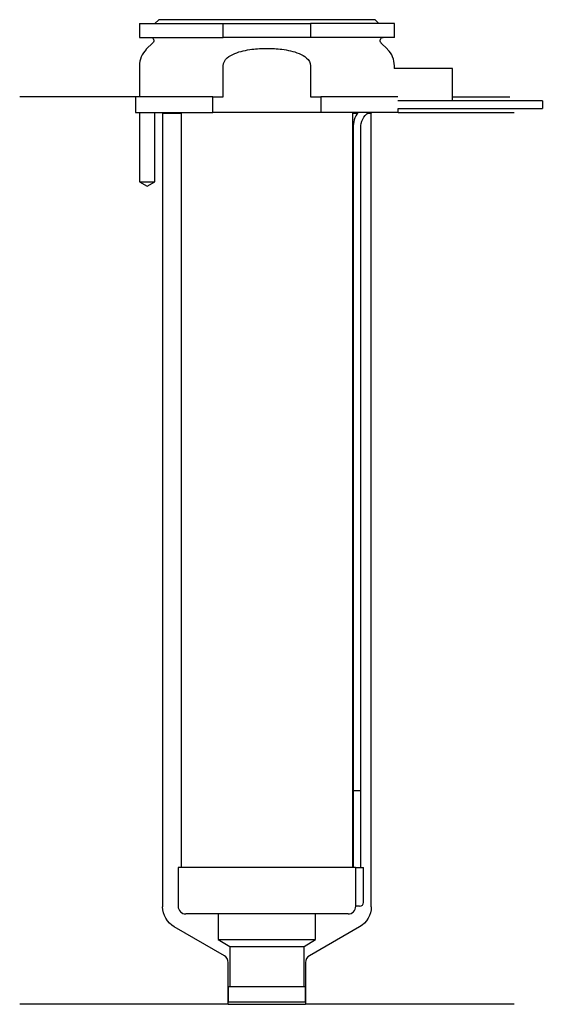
# Model space of a CAD drawing. Header units: inches. Extents: x 26 to 93, y 157 to 284.
import ezdxf

# ---------------------------------------------------------------- set-up
doc = ezdxf.new("R2010")
doc.units = ezdxf.units.IN
for name, color, linetype in [('201', 7, 'Continuous'), ('30', 7, 'Continuous'), ('32', 7, 'Continuous')]:
    doc.layers.add(name, color=color, linetype=linetype)

msp = doc.modelspace()

# ---------------------------------------------------------------- linework, layer by layer
at = {"layer": '201', "color": 113}
for p, q in [((40.53, 274.31), (25.53, 274.31)), ((40.53, 274.31), (40.53, 272.31)), ((81.53, 274.31), (88.96, 274.31)), ((41.03, 272.31), (41.03, 263.31)), ((43.03, 263.31), (43.03, 272.31)), ((43.93, 272.31), (44.03, 272.21)), ((44.03, 272.21), (44.03, 169.45)), ((44.03, 272.21), (46.43, 272.21)), ((68.63, 272.21), (69.24, 272.21)), ((70.55, 272.21), (71.03, 272.21)), ((71.03, 272.21), (71.13, 272.31)), ((71.03, 169.45), (71.03, 272.21)), ((74.53, 272.31), (89.53, 272.31)), ((41.03, 263.31), (42.03, 262.74)), ((42.03, 262.74), (43.03, 263.31)), ((52.02, 163.1), (45.53, 166.85)), ((69.53, 166.85), (63.03, 163.1)), ((52.52, 156.81), (52.52, 162.23)), ((62.53, 162.23), (62.53, 156.81)), ((52.52, 156.81), (25.53, 156.81)), ((52.52, 156.81), (62.53, 156.81)), ((89.53, 156.81), (62.53, 156.81))]:
    msp.add_line(p, q, dxfattribs=at)
at = {"layer": '201', "color": 113, "extrusion": (0, 0, -1)}
for centre, start, end in [((-47.03, 169.45), 300, 360), ((-68.03, 169.45), 180, 240)]:
    msp.add_arc(centre, 3, start, end, dxfattribs=at)
at = {"layer": '201', "color": 113}
for centre, start, end in [((51.52, 162.23), 0, 60), ((63.53, 162.23), 120, 180)]:
    msp.add_arc(centre, 1, start, end, dxfattribs=at)
at = {"layer": '30', "color": 113}
for p, q in [((41.03, 283.81), (51.87, 283.81)), ((41.03, 283.81), (41.03, 282.01)), ((43.53, 284.31), (43.03, 283.81)), ((71.53, 284.31), (43.53, 284.31)), ((51.87, 283.81), (63.18, 283.81)), ((51.87, 282.01), (51.87, 283.81)), ((63.18, 283.81), (63.18, 282.01)), ((74.03, 283.81), (63.18, 283.81)), ((72.03, 283.81), (71.53, 284.31)), ((74.03, 282.01), (74.03, 283.81)), ((41.03, 282.01), (51.87, 282.01)), ((63.18, 282.01), (51.87, 282.01)), ((74.03, 282.01), (63.18, 282.01)), ((42.76, 281.33), (41.9, 280.48)), ((73.15, 280.48), (72.29, 281.33)), ((41.03, 278.35), (41.03, 274.31)), ((51.87, 274.31), (51.87, 278.35)), ((63.18, 278.35), (63.18, 274.31)), ((74.03, 278.01), (74.03, 278.35)), ((50.54, 274.31), (40.53, 274.31)), ((40.53, 274.31), (40.53, 272.31)), ((41.03, 275.31), (41.03, 274.31)), ((50.54, 274.31), (51.87, 274.31)), ((50.54, 272.31), (50.54, 274.31)), ((63.18, 274.31), (64.51, 274.31)), ((74.48, 274.31), (64.51, 274.31)), ((64.51, 274.31), (64.51, 272.31)), ((93.18, 273.81), (81.53, 273.81)), ((93.18, 273.81), (93.18, 272.81)), ((40.53, 272.31), (50.54, 272.31)), ((41.03, 272.31), (41.03, 263.31)), ((43.03, 263.31), (43.03, 272.31)), ((46.43, 272.31), (46.43, 174.51)), ((64.51, 272.31), (50.54, 272.31)), ((74.53, 272.31), (64.51, 272.31)), ((68.63, 174.51), (68.63, 272.31)), ((74.53, 272.81), (93.18, 272.81)), ((74.53, 272.31), (74.53, 272.81)), ((68.68, 270.31), (68.68, 184.51)), ((69.68, 184.51), (69.68, 270.31)), ((41.03, 263.31), (43.03, 263.31)), ((68.68, 184.51), (69.68, 184.51)), ((68.68, 184.51), (68.68, 174.51)), ((68.68, 184.51), (69.68, 184.51)), ((69.68, 174.51), (69.68, 184.51)), ((69, 174.51), (46.03, 174.51)), ((46.03, 174.51), (46.03, 169.51)), ((69, 174.51), (69, 170.01)), ((69, 174.51), (70.03, 174.51)), ((70.03, 170.01), (70.03, 174.51)), ((68.03, 168.51), (47.03, 168.51)), ((51.23, 168.51), (51.23, 165.18)), ((63.83, 165.18), (63.83, 168.51)), ((69.53, 169.51), (69.02, 169.51)), ((51.23, 165.18), (63.83, 165.18)), ((51.23, 165.18), (52.72, 164.31)), ((62.33, 164.31), (63.83, 165.18)), ((52.72, 164.31), (52.72, 159.11)), ((52.72, 164.31), (62.33, 164.31)), ((62.33, 159.11), (62.33, 164.31)), ((52.52, 159.11), (62.53, 159.11)), ((52.52, 159.11), (52.52, 157.11)), ((62.53, 157.11), (62.53, 159.11)), ((52.52, 157.11), (62.53, 157.11))]:
    msp.add_line(p, q, dxfattribs=at)
at = {"layer": '30', "color": 113, "extrusion": (0, 0, -1)}
for centre, radius, start, end in [((-42.48, 281.61), 0.4, 90, 225), ((-72.58, 281.61), 0.4, -45, 90), ((-72.18, 270.31), 2.5, 0, 53.1295)]:
    msp.add_arc(centre, radius, start, end, dxfattribs=at)
at = {"layer": '30', "color": 113}
for centre, radius, start, end in [((44.03, 278.35), 3, 135, 180), ((71.03, 278.35), 3, 0, 45), ((72.18, 270.31), 3.5, 145.1489, 180), ((69.53, 170.01), 0.5, -90, 0), ((47.03, 169.51), 1, 180, 270), ((68.03, 169.51), 1, -90, 0)]:
    msp.add_arc(centre, radius, start, end, dxfattribs=at)
for points, knots in [([(55.58, 280.48), (56.22, 280.56), (56.87, 280.6), (57.84, 280.6), (58.17, 280.59), (58.82, 280.55), (59.15, 280.52), (59.47, 280.48)], [0, 0, 0, 0, 0.5, 0.5, 0.75, 0.75, 1, 1, 1, 1]), ([(51.87, 278.35), (51.87, 278.74), (52.1, 279.1), (52.67, 279.61), (53.02, 279.79), (54.07, 280.23), (54.83, 280.38), (55.58, 280.48)], [0, 0, 0, 0, 0.25, 0.25, 0.5, 0.5, 1, 1, 1, 1]), ([(59.47, 280.48), (60.22, 280.38), (60.98, 280.23), (62.04, 279.79), (62.38, 279.61), (62.95, 279.09), (63.18, 278.74), (63.18, 278.35)], [0, 0, 0, 0, 0.5, 0.5, 0.75, 0.75, 1, 1, 1, 1]), ([(69, 170.01), (69, 169.96), (69, 169.9), (69, 169.8), (69, 169.75), (69, 169.66), (69.01, 169.62), (69.01, 169.56), (69.01, 169.54), (69.02, 169.53), (69.02, 169.52), (69.02, 169.51)], [0, 0, 0, 0, 0.208381, 0.208381, 0.416996, 0.416996, 0.625825, 0.625825, 0.83609, 0.83609, 1, 1, 1, 1])]:
    msp.add_open_spline(points, degree=3, knots=knots, dxfattribs=at)
at = {"layer": '32', "color": 113}
for p, q in [((81.53, 278.01), (73.98, 278.01)), ((81.53, 273.81), (81.53, 278.01)), ((81.53, 273.81), (74.48, 273.81))]:
    msp.add_line(p, q, dxfattribs=at)

doc.saveas('drawing.dxf')
